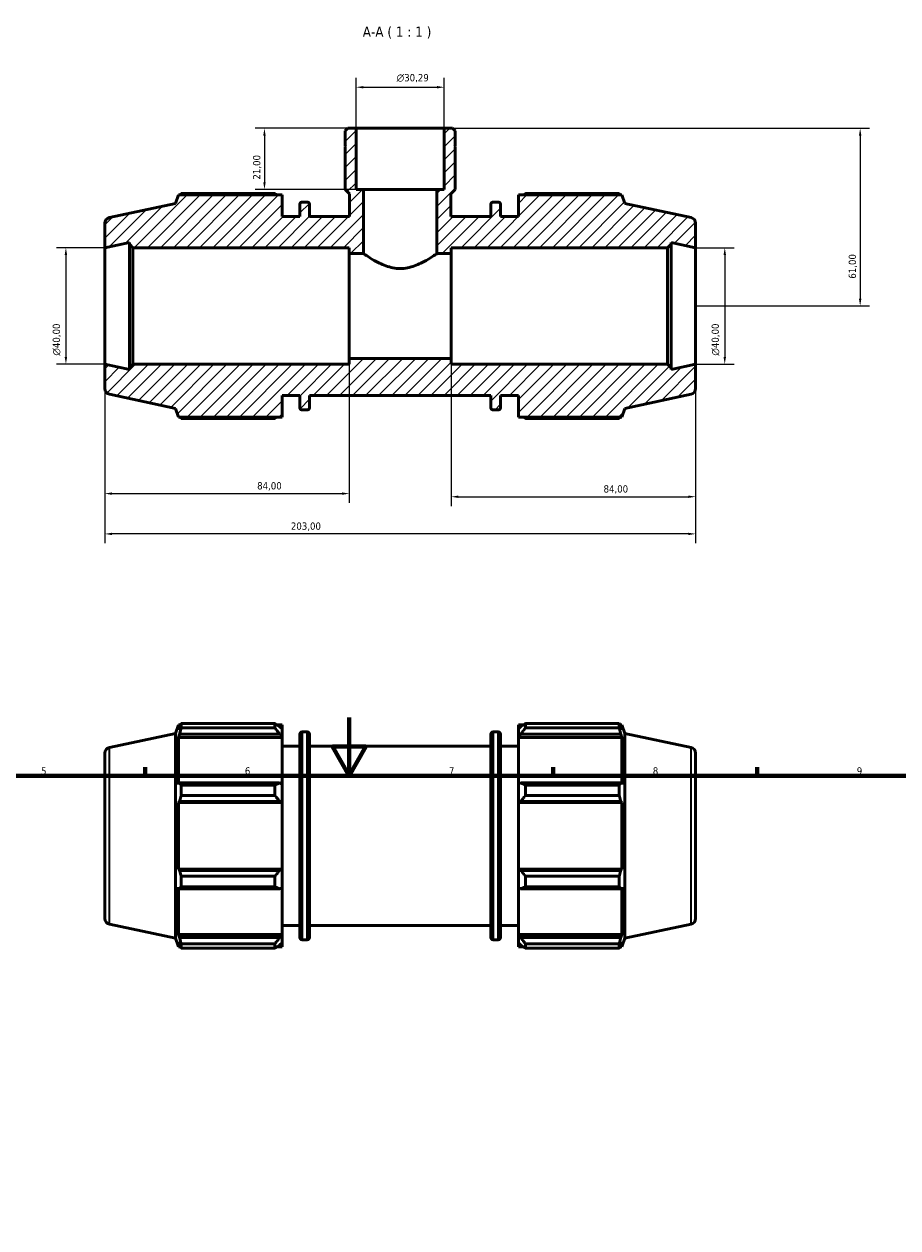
# Model space of a CAD drawing. Header units: millimetres. Extents: x 0 to 980, y 0 to 832.
# Tile 4 of 6: x 309 to 609, y 419 to 832. Entities that reach past the tile are written whole.
import ezdxf

# ---------------------------------------------------------------- set-up
doc = ezdxf.new("R2010")
doc.units = ezdxf.units.MM
for name, color, linetype, lineweight in [('Border (ISO)', 7, 'Continuous', 70), ('Dimension (ISO)', 7, 'Continuous', 25), ('Hatch (ISO)', 7, 'Continuous', 18), ('Symbol (ISO)', 7, 'Continuous', 25), ('Visible (ISO)', 7, 'Continuous', 50), ('Visible Narrow (ISO)', 7, 'Continuous', 35)]:
    doc.layers.add(name, color=color, linetype=linetype, lineweight=lineweight)
doc.styles.add('Label Text (ISO)', font='tahoma.ttf')
doc.styles.add('Note Text (ISO)', font='tahoma.ttf')
doc.dimstyles.new('Default (ISO)', dxfattribs={"dimtxt": 2.5, "dimasz": 2.5, "dimexe": 3.175, "dimexo": 0, "dimgap": 0.762, "dimtad": 1, "dimrnd": 1e-08, "dimzin": 0, "dimtxsty": 'Note Text (ISO)', "dimcen": 0.09, "dimdle": 10, "dimclrd": 256, "dimclre": 256, "dimclrt": 256, "dimazin": 0, "dimtfac": 1.40208, "dimtmove": 0, "dimatfit": 3, "dimfxl": 1, "dimtolj": 1, "dimtzin": 0, "dimlwd": -1, "dimlwe": -1, "dimarcsym": 0})

# ---------------------------------------------------------------- blocks, each defined once
blk = doc.blocks.new('Borders Default Border')
at = {"layer": 'Border (ISO)'}
for p, q in [((350.42, 574), (350.42, 576.9)), ((490.58, 574), (490.58, 576.9)), ((560.67, 574), (560.67, 576.9))]:
    blk.add_line(p, q, dxfattribs=at)
at = {"layer": 'Border (ISO)', "flags": 128}
for points in [[(420.5, 594), (420.5, 574), (414.73, 584), (426.27, 584), (420.5, 574)], [(20, 20), (20, 574), (821, 574), (821, 20), (20, 20)]]:
    blk.add_lwpolyline(points, dxfattribs=at)
at = {"layer": 'Border (ISO)', "color": 232, "true_color": 0xca0064, "char_height": 2.5, "attachment_point": 7, "style": 'Note Text (ISO)'}
for s, insert in [('5', (314.64, 574.35)), ('6', (384.66, 574.35)), ('7', (454.77, 574.4)), ('8', (524.81, 574.34)), ('9', (594.88, 574.35))]:
    blk.add_mtext(s, dxfattribs=dict(at, insert=insert))
blk = doc.blocks.new('*D7')
at = {"layer": 'Defpoints', "color": 0, "transparency": 16777216}
for p in [(422.89, 796.28), (391.4, 775.28), (425.43, 775.28)]:
    blk.add_point(p, dxfattribs=at)
at = {"layer": 'Dimension (ISO)', "transparency": 16777216}
for p, q in [((422.89, 796.28), (388.23, 796.28)), ((391.4, 793.78), (391.4, 777.78)), ((425.43, 775.28), (388.23, 775.28))]:
    blk.add_line(p, q, dxfattribs=at)
for points in [[(390.98, 793.78), (391.82, 793.78), (391.4, 796.28)], [(390.98, 777.78), (391.82, 777.78), (391.4, 775.28)]]:
    blk.add_solid(points, dxfattribs=at)
at = {"layer": 'Dimension (ISO)', "color": 232, "true_color": 0xca0064, "transparency": 16777216, "insert": (387.47, 778.67), "char_height": 2.5, "attachment_point": 1, "rotation": 90, "style": 'Note Text (ISO)'}
blk.add_mtext('\\A1;21,00', dxfattribs=at)
blk = doc.blocks.new('*D8')
at = {"layer": 'Defpoints', "color": 0, "transparency": 16777216}
for p in [(453.18, 796.28), (539.53, 735.28), (596.05, 735.28)]:
    blk.add_point(p, dxfattribs=at)
at = {"layer": 'Dimension (ISO)', "transparency": 16777216}
for p, q in [((453.18, 796.28), (599.22, 796.28)), ((596.05, 793.78), (596.05, 737.78)), ((539.53, 735.28), (599.22, 735.28))]:
    blk.add_line(p, q, dxfattribs=at)
for points in [[(595.63, 793.78), (596.47, 793.78), (596.05, 796.28)], [(595.63, 737.78), (596.47, 737.78), (596.05, 735.28)]]:
    blk.add_solid(points, dxfattribs=at)
at = {"layer": 'Dimension (ISO)', "color": 232, "true_color": 0xca0064, "transparency": 16777216, "insert": (592.11, 744.65), "char_height": 2.5, "attachment_point": 1, "rotation": 90, "style": 'Note Text (ISO)'}
blk.add_mtext('\\A1;61,00', dxfattribs=at)
blk = doc.blocks.new('*D9')
at = {"layer": 'Defpoints', "color": 0, "transparency": 16777216}
for p in [(539.53, 755.28), (539.53, 715.28), (549.53, 715.28)]:
    blk.add_point(p, dxfattribs=at)
at = {"layer": 'Dimension (ISO)', "transparency": 16777216}
for p, q in [((539.53, 755.28), (552.71, 755.28)), ((549.53, 752.78), (549.53, 717.78)), ((539.53, 715.28), (552.71, 715.28))]:
    blk.add_line(p, q, dxfattribs=at)
for points in [[(549.11, 752.78), (549.95, 752.78), (549.53, 755.28)], [(549.11, 717.78), (549.95, 717.78), (549.53, 715.28)]]:
    blk.add_solid(points, dxfattribs=at)
at = {"layer": 'Dimension (ISO)', "color": 232, "true_color": 0xca0064, "transparency": 16777216, "insert": (545.01, 718.22), "char_height": 2.5, "attachment_point": 1, "rotation": 90, "style": 'Note Text (ISO)'}
blk.add_mtext('\\A1;\\fAIGDT|b0|i0;\\H2.5000;\\ln\\fTahoma|b0|i0;\\H2.5000;40,00', dxfattribs=at)
blk = doc.blocks.new('*D10')
at = {"layer": 'Defpoints', "color": 0, "transparency": 16777216}
for p in [(336.53, 755.28), (323.19, 715.28), (336.53, 715.28)]:
    blk.add_point(p, dxfattribs=at)
at = {"layer": 'Dimension (ISO)', "transparency": 16777216}
for p, q in [((336.53, 755.28), (320.01, 755.28)), ((323.19, 752.78), (323.19, 717.78)), ((336.53, 715.28), (320.01, 715.28))]:
    blk.add_line(p, q, dxfattribs=at)
for points in [[(322.77, 752.78), (323.6, 752.78), (323.19, 755.28)], [(322.77, 717.78), (323.6, 717.78), (323.19, 715.28)]]:
    blk.add_solid(points, dxfattribs=at)
at = {"layer": 'Dimension (ISO)', "color": 232, "true_color": 0xca0064, "transparency": 16777216, "insert": (318.66, 718.22), "char_height": 2.5, "attachment_point": 1, "rotation": 90, "style": 'Note Text (ISO)'}
blk.add_mtext('\\A1;\\fAIGDT|b0|i0;\\H2.5000;\\ln\\fTahoma|b0|i0;\\H2.5000;40,00', dxfattribs=at)
blk = doc.blocks.new('*D11')
at = {"layer": 'Defpoints', "color": 0, "transparency": 16777216}
for p in [(336.53, 715.28), (420.53, 717.28), (420.53, 670.85)]:
    blk.add_point(p, dxfattribs=at)
at = {"layer": 'Dimension (ISO)', "transparency": 16777216}
for p, q in [((336.53, 715.28), (336.53, 667.68)), ((420.53, 717.28), (420.53, 667.68)), ((339.03, 670.85), (418.03, 670.85))]:
    blk.add_line(p, q, dxfattribs=at)
for points in [[(339.03, 671.27), (339.03, 670.44), (336.53, 670.85)], [(418.03, 671.27), (418.03, 670.44), (420.53, 670.85)]]:
    blk.add_solid(points, dxfattribs=at)
at = {"layer": 'Dimension (ISO)', "color": 232, "true_color": 0xca0064, "transparency": 16777216, "insert": (388.89, 674.79), "char_height": 2.5, "attachment_point": 1, "style": 'Note Text (ISO)'}
blk.add_mtext('\\A1;84,00', dxfattribs=at)
blk = doc.blocks.new('*D12')
at = {"layer": 'Defpoints', "color": 0, "transparency": 16777216}
for p in [(455.53, 717.28), (539.53, 715.28), (539.53, 669.78)]:
    blk.add_point(p, dxfattribs=at)
at = {"layer": 'Dimension (ISO)', "transparency": 16777216}
for p, q in [((455.53, 717.28), (455.53, 666.6)), ((539.53, 715.28), (539.53, 666.6)), ((458.03, 669.78), (537.03, 669.78))]:
    blk.add_line(p, q, dxfattribs=at)
for points in [[(458.03, 670.2), (458.03, 669.36), (455.53, 669.78)], [(537.03, 670.2), (537.03, 669.36), (539.53, 669.78)]]:
    blk.add_solid(points, dxfattribs=at)
at = {"layer": 'Dimension (ISO)', "color": 232, "true_color": 0xca0064, "transparency": 16777216, "insert": (507.89, 673.72), "char_height": 2.5, "attachment_point": 1, "style": 'Note Text (ISO)'}
blk.add_mtext('\\A1;84,00', dxfattribs=at)
blk = doc.blocks.new('*D13')
at = {"layer": 'Defpoints', "color": 0, "transparency": 16777216}
for p in [(336.53, 715.28), (539.53, 715.28), (336.53, 657.02)]:
    blk.add_point(p, dxfattribs=at)
at = {"layer": 'Dimension (ISO)', "transparency": 16777216}
for p, q in [((336.53, 715.28), (336.53, 653.84)), ((539.53, 715.28), (539.53, 653.84)), ((537.03, 657.02), (339.03, 657.02))]:
    blk.add_line(p, q, dxfattribs=at)
for points in [[(339.03, 657.43), (339.03, 656.6), (336.53, 657.02)], [(537.03, 657.43), (537.03, 656.6), (539.53, 657.02)]]:
    blk.add_solid(points, dxfattribs=at)
at = {"layer": 'Dimension (ISO)', "color": 232, "true_color": 0xca0064, "transparency": 16777216, "insert": (400.48, 660.95), "char_height": 2.5, "attachment_point": 1, "style": 'Note Text (ISO)'}
blk.add_mtext('\\A1;203,00', dxfattribs=at)
blk = doc.blocks.new('*D14')
at = {"layer": 'Defpoints', "color": 0, "transparency": 16777216}
for p in [(453.18, 810.39), (422.89, 796.28), (453.18, 796.28)]:
    blk.add_point(p, dxfattribs=at)
at = {"layer": 'Dimension (ISO)', "transparency": 16777216}
for p, q in [((422.89, 796.28), (422.89, 813.56)), ((425.39, 810.39), (450.68, 810.39)), ((453.18, 796.28), (453.18, 813.56))]:
    blk.add_line(p, q, dxfattribs=at)
for points in [[(425.39, 810.8), (425.39, 809.97), (422.89, 810.39)], [(450.68, 810.8), (450.68, 809.97), (453.18, 810.39)]]:
    blk.add_solid(points, dxfattribs=at)
at = {"layer": 'Dimension (ISO)', "color": 232, "true_color": 0xca0064, "transparency": 16777216, "insert": (436.81, 814.91), "char_height": 2.5, "attachment_point": 1, "style": 'Note Text (ISO)'}
blk.add_mtext('\\A1;\\fAIGDT|b0|i0;\\H2.5000;\\ln\\fTahoma|b0|i0;\\H2.5000;30,29', dxfattribs=at)

msp = doc.modelspace()

# ---------------------------------------------------------------- hatches: boundary and pattern name
at = {"layer": 'Hatch (ISO)'}
h = msp.add_hatch(dxfattribs=at)
h.set_pattern_fill('ANSI31', color=256, scale=25.4, style=0)
h.set_pattern_definition([(45, (0, 0), (-2.245064, 2.245064), [])])
edge = h.paths.add_edge_path()
edge.add_ellipse((537.5312, 706.8989), major_axis=(0.4158, -1.9563), ratio=1, start_angle=0, end_angle=78)
edge.add_line((539.5312, 706.8989), (539.5312, 715.2794))
edge.add_line((539.5312, 715.2794), (531.0729, 713.4815))
edge.add_line((531.0729, 713.4815), (531.0729, 714.0794))
edge.add_line((531.0729, 714.0794), (529.8729, 715.2794))
edge.add_line((529.8729, 715.2794), (455.5312, 715.2794))
edge.add_line((455.5312, 715.2794), (455.5312, 717.2794))
edge.add_line((455.5312, 717.2794), (420.5312, 717.2794))
edge.add_line((420.5312, 717.2794), (420.5312, 715.2794))
edge.add_line((420.5312, 715.2794), (346.1896, 715.2794))
edge.add_line((346.1896, 715.2794), (344.9896, 714.0794))
edge.add_line((344.9896, 714.0794), (344.9896, 713.4815))
edge.add_line((344.9896, 713.4815), (336.5312, 715.2794))
edge.add_line((336.5312, 715.2794), (336.5312, 706.8989))
edge.add_ellipse((338.5312, 706.8989), major_axis=(-2, 0), ratio=1, start_angle=0, end_angle=78)
edge.add_line((338.1154, 704.9426), (360.8912, 700.1015))
edge.add_line((360.8912, 700.1015), (361.8504, 697.1494))
edge.add_line((361.8504, 697.1494), (397.4312, 697.1494))
edge.add_line((397.4312, 697.1494), (397.4312, 704.5294))
edge.add_line((397.4312, 704.5294), (403.5212, 704.5294))
edge.add_line((403.5212, 704.5294), (403.5212, 700.4094))
edge.add_ellipse((404.3212, 700.4094), major_axis=(-0.8, 0), ratio=1, start_angle=0, end_angle=90)
edge.add_line((404.3212, 699.6094), (406.1046, 699.6094))
edge.add_ellipse((406.1046, 700.4094), major_axis=(0, -0.8), ratio=1, start_angle=0, end_angle=90)
edge.add_line((406.9046, 700.4094), (406.9046, 704.5294))
edge.add_line((406.9046, 704.5294), (469.1579, 704.5294))
edge.add_line((469.1579, 704.5294), (469.1579, 700.4094))
edge.add_ellipse((469.9579, 700.4094), major_axis=(-0.8, 0), ratio=1, start_angle=0, end_angle=90)
edge.add_line((469.9579, 699.6094), (471.7412, 699.6094))
edge.add_ellipse((471.7412, 700.4094), major_axis=(0, -0.8), ratio=1, start_angle=0, end_angle=90)
edge.add_line((472.5412, 700.4094), (472.5412, 704.5294))
edge.add_line((472.5412, 704.5294), (478.6312, 704.5294))
edge.add_line((478.6312, 704.5294), (478.6312, 697.1494))
edge.add_line((478.6312, 697.1494), (514.212, 697.1494))
edge.add_line((514.212, 697.1494), (515.1712, 700.1015))
edge.add_line((515.1712, 700.1015), (537.947, 704.9426))
edge = h.paths.add_edge_path()
edge.add_line((456.9631, 795.3706), (456.0544, 796.2794))
edge.add_line((456.0544, 796.2794), (453.1767, 796.2794))
edge.add_line((453.1767, 796.2794), (453.1767, 775.2794))
edge.add_line((453.1767, 775.2794), (450.6312, 775.2794))
edge.add_line((450.6312, 775.2794), (450.6312, 753.2794))
edge.add_line((450.6312, 753.2794), (455.5312, 753.2794))
edge.add_line((455.5312, 753.2794), (455.5312, 755.2794))
edge.add_line((455.5312, 755.2794), (529.8729, 755.2794))
edge.add_line((529.8729, 755.2794), (531.0729, 756.4794))
edge.add_line((531.0729, 756.4794), (531.0729, 757.0772))
edge.add_line((531.0729, 757.0772), (539.5312, 755.2794))
edge.add_line((539.5312, 755.2794), (539.5312, 763.6598))
edge.add_ellipse((537.5312, 763.6598), major_axis=(2, 0), ratio=1, start_angle=0, end_angle=78)
edge.add_line((537.947, 765.6161), (515.1712, 770.4572))
edge.add_line((515.1712, 770.4572), (514.212, 773.4094))
edge.add_line((514.212, 773.4094), (478.6312, 773.4094))
edge.add_line((478.6312, 773.4094), (478.6312, 766.0294))
edge.add_line((478.6312, 766.0294), (472.5412, 766.0294))
edge.add_line((472.5412, 766.0294), (472.5412, 770.1494))
edge.add_ellipse((471.7412, 770.1494), major_axis=(0.8, 0), ratio=1, start_angle=0, end_angle=90)
edge.add_line((471.7412, 770.9494), (469.9579, 770.9494))
edge.add_ellipse((469.9579, 770.1494), major_axis=(0, 0.8), ratio=1, start_angle=0, end_angle=90)
edge.add_line((469.1579, 770.1494), (469.1579, 766.0294))
edge.add_line((469.1579, 766.0294), (455.4485, 766.0294))
edge.add_line((455.4485, 766.0294), (455.4485, 773.7648))
edge.add_line((455.4485, 773.7648), (456.9631, 775.2794))
edge.add_line((456.9631, 775.2794), (456.9631, 789.9794))
edge.add_line((456.9631, 789.9794), (456.6631, 789.9794))
edge.add_line((456.6631, 789.9794), (456.9631, 790.2794))
edge.add_line((456.9631, 790.2794), (456.9631, 795.3706))
edge = h.paths.add_edge_path()
edge.add_line((420.0081, 796.2794), (419.0993, 795.3706))
edge.add_line((419.0993, 795.3706), (419.0993, 790.2794))
edge.add_line((419.0993, 790.2794), (419.3993, 789.9794))
edge.add_line((419.3993, 789.9794), (419.0993, 789.9794))
edge.add_line((419.0993, 789.9794), (419.0993, 775.2794))
edge.add_line((419.0993, 775.2794), (420.6139, 773.7648))
edge.add_line((420.6139, 773.7648), (420.6139, 766.0294))
edge.add_line((420.6139, 766.0294), (406.9046, 766.0294))
edge.add_line((406.9046, 766.0294), (406.9046, 770.1494))
edge.add_ellipse((406.1046, 770.1494), major_axis=(0.8, 0), ratio=1, start_angle=0, end_angle=90)
edge.add_line((406.1046, 770.9494), (404.3212, 770.9494))
edge.add_ellipse((404.3212, 770.1494), major_axis=(0, 0.8), ratio=1, start_angle=0, end_angle=90)
edge.add_line((403.5212, 770.1494), (403.5212, 766.0294))
edge.add_line((403.5212, 766.0294), (397.4312, 766.0294))
edge.add_line((397.4312, 766.0294), (397.4312, 773.4094))
edge.add_line((397.4312, 773.4094), (361.8504, 773.4094))
edge.add_line((361.8504, 773.4094), (360.8912, 770.4572))
edge.add_line((360.8912, 770.4572), (338.1154, 765.6161))
edge.add_ellipse((338.5312, 763.6598), major_axis=(-0.4158, 1.9563), ratio=1, start_angle=0, end_angle=78)
edge.add_line((336.5312, 763.6598), (336.5312, 755.2794))
edge.add_line((336.5312, 755.2794), (344.9896, 757.0772))
edge.add_line((344.9896, 757.0772), (344.9896, 756.4794))
edge.add_line((344.9896, 756.4794), (346.1896, 755.2794))
edge.add_line((346.1896, 755.2794), (420.5312, 755.2794))
edge.add_line((420.5312, 755.2794), (420.5312, 753.2794))
edge.add_line((420.5312, 753.2794), (425.4312, 753.2794))
edge.add_line((425.4312, 753.2794), (425.4312, 775.2794))
edge.add_line((425.4312, 775.2794), (422.8857, 775.2794))
edge.add_line((422.8857, 775.2794), (422.8857, 796.2794))
edge.add_line((422.8857, 796.2794), (420.0081, 796.2794))

# ---------------------------------------------------------------- linework, layer by layer
at = {"layer": 'Visible (ISO)'}
for p, q in [((420.0081, 796.2794), (419.0993, 795.3706)), ((419.0993, 795.3706), (419.0993, 790.2794)), ((422.8857, 796.2794), (420.0081, 796.2794)), ((422.8857, 775.2794), (422.8857, 796.2794)), ((453.1767, 796.2794), (422.8857, 796.2794)), ((456.0544, 796.2794), (453.1767, 796.2794)), ((453.1767, 796.2794), (453.1767, 775.2794)), ((456.9631, 795.3706), (456.0544, 796.2794)), ((456.9631, 790.2794), (456.9631, 795.3706)), ((419.0993, 790.2794), (419.3993, 789.9794)), ((419.3993, 789.9794), (419.0993, 789.9794)), ((419.0993, 789.9794), (419.0993, 775.2794)), ((456.6631, 789.9794), (456.9631, 790.2794)), ((456.9631, 789.9794), (456.6631, 789.9794)), ((456.9631, 775.2794), (456.9631, 789.9794)), ((361.8504, 773.4094), (360.8912, 770.4572)), ((397.4312, 773.4094), (361.8504, 773.4094)), ((394.9712, 773.8574), (362.7829, 773.8574)), ((397.4312, 766.0294), (397.4312, 773.4094)), ((419.0993, 775.2794), (420.6139, 773.7648)), ((420.6139, 773.7648), (420.6139, 766.0294)), ((425.4312, 775.2794), (422.8857, 775.2794)), ((425.4312, 753.2794), (425.4312, 775.2794)), ((450.6312, 775.2794), (425.4312, 775.2794)), ((453.1767, 775.2794), (450.6312, 775.2794)), ((450.6312, 775.2794), (450.6312, 753.2794)), ((455.4485, 773.7648), (456.9631, 775.2794)), ((455.4485, 766.0294), (455.4485, 773.7648)), ((514.212, 773.4094), (478.6312, 773.4094)), ((478.6312, 773.4094), (478.6312, 766.0294)), ((513.2795, 773.8574), (481.0912, 773.8574)), ((515.1712, 770.4572), (514.212, 773.4094)), ((360.8912, 770.4572), (338.1154, 765.6161)), ((403.5212, 770.1494), (403.5212, 766.0294)), ((406.1046, 770.9494), (404.3212, 770.9494)), ((406.9046, 766.0294), (406.9046, 770.1494)), ((469.1579, 770.1494), (469.1579, 766.0294)), ((471.7412, 770.9494), (469.9579, 770.9494)), ((472.5412, 766.0294), (472.5412, 770.1494)), ((537.947, 765.6161), (515.1712, 770.4572)), ((403.5212, 766.0294), (397.4312, 766.0294)), ((420.6139, 766.0294), (406.9046, 766.0294)), ((469.1579, 766.0294), (455.4485, 766.0294)), ((478.6312, 766.0294), (472.5412, 766.0294)), ((336.5312, 763.6598), (336.5312, 755.2794)), ((539.5312, 755.2794), (539.5312, 763.6598)), ((336.5312, 755.2794), (344.9896, 757.0772)), ((344.9896, 757.0772), (344.9896, 756.4794)), ((344.9896, 756.4794), (346.1896, 755.2794)), ((344.9896, 756.4794), (344.9896, 714.0794)), ((529.8729, 755.2794), (531.0729, 756.4794)), ((531.0729, 756.4794), (531.0729, 757.0772)), ((531.0729, 757.0772), (539.5312, 755.2794)), ((531.0729, 714.0794), (531.0729, 756.4794)), ((336.5312, 715.2794), (336.5312, 755.2794)), ((346.1896, 755.2794), (420.5312, 755.2794)), ((346.1896, 715.2794), (346.1896, 755.2794)), ((420.5312, 755.2794), (420.5312, 753.2794)), ((420.5312, 753.2794), (425.4312, 753.2794)), ((420.5312, 717.2794), (420.5312, 753.2794)), ((450.6312, 753.2794), (455.5312, 753.2794)), ((455.5312, 753.2794), (455.5312, 755.2794)), ((455.5312, 755.2794), (529.8729, 755.2794)), ((455.5312, 717.2794), (455.5312, 753.2794)), ((529.8729, 755.2794), (529.8729, 715.2794)), ((539.5312, 715.2794), (539.5312, 755.2794)), ((344.9896, 713.4815), (336.5312, 715.2794)), ((336.5312, 715.2794), (336.5312, 706.8989)), ((346.1896, 715.2794), (344.9896, 714.0794)), ((420.5312, 715.2794), (346.1896, 715.2794)), ((455.5312, 717.2794), (420.5312, 717.2794)), ((420.5312, 717.2794), (420.5312, 715.2794)), ((455.5312, 715.2794), (455.5312, 717.2794)), ((529.8729, 715.2794), (455.5312, 715.2794)), ((531.0729, 714.0794), (529.8729, 715.2794)), ((539.5312, 715.2794), (531.0729, 713.4815)), ((539.5312, 706.8989), (539.5312, 715.2794)), ((344.9896, 714.0794), (344.9896, 713.4815)), ((531.0729, 713.4815), (531.0729, 714.0794)), ((338.1154, 704.9426), (360.8912, 700.1015)), ((397.4312, 697.1494), (397.4312, 704.5294)), ((397.4312, 704.5294), (403.5212, 704.5294)), ((403.5212, 704.5294), (403.5212, 700.4094)), ((406.9046, 700.4094), (406.9046, 704.5294)), ((406.9046, 704.5294), (469.1579, 704.5294)), ((469.1579, 704.5294), (469.1579, 700.4094)), ((472.5412, 700.4094), (472.5412, 704.5294)), ((472.5412, 704.5294), (478.6312, 704.5294)), ((478.6312, 704.5294), (478.6312, 697.1494)), ((515.1712, 700.1015), (537.947, 704.9426)), ((360.8912, 700.1015), (361.8504, 697.1494)), ((404.3212, 699.6094), (406.1046, 699.6094)), ((469.9579, 699.6094), (471.7412, 699.6094)), ((514.212, 697.1494), (515.1712, 700.1015)), ((361.8504, 697.1494), (397.4312, 697.1494)), ((362.7829, 696.7013), (394.9712, 696.7013)), ((478.6312, 697.1494), (514.212, 697.1494)), ((481.0912, 696.7013), (513.2795, 696.7013)), ((360.8912, 588.5185), (361.8504, 591.4706)), ((361.8504, 591.4706), (361.8504, 589.7059)), ((361.8504, 591.4706), (362.5508, 591.4706)), ((362.7829, 590.4361), (362.7829, 591.9187)), ((362.7829, 591.9187), (394.9712, 591.9187)), ((394.9712, 590.4361), (394.9712, 591.9187)), ((395.6858, 591.4706), (397.4312, 591.4706)), ((397.4312, 590.0969), (397.4312, 591.4706)), ((478.6312, 591.4706), (478.6312, 590.0969)), ((478.6312, 591.4706), (480.3766, 591.4706)), ((481.0912, 591.9187), (481.0912, 590.4361)), ((481.0912, 591.9187), (513.2795, 591.9187)), ((513.2795, 590.4361), (513.2795, 591.9187)), ((513.5117, 591.4706), (514.212, 591.4706)), ((514.212, 589.7059), (514.212, 591.4706)), ((515.1712, 588.5185), (514.212, 591.4706)), ((338.1154, 583.6774), (360.8912, 588.5185)), ((360.8912, 518.1628), (360.8912, 588.5185)), ((362.2501, 590.8789), (361.8504, 589.7059)), ((361.8504, 587.1624), (362.2501, 588.2534)), ((397.4312, 587.1624), (361.8504, 587.1624)), ((361.8504, 587.1624), (361.8504, 570.9471)), ((362.2501, 588.2534), (396.6112, 588.2534)), ((394.9712, 590.4361), (362.7829, 590.4361)), ((397.4312, 590.0969), (396.6112, 590.8789)), ((396.6112, 588.2534), (397.4312, 587.526)), ((397.4312, 590.0969), (397.4312, 587.526)), ((397.4312, 587.526), (397.4312, 587.1624)), ((397.4312, 571.1364), (397.4312, 587.1624)), ((403.5212, 518.4706), (403.5212, 588.2106)), ((404.3212, 589.0106), (406.1046, 589.0106)), ((406.9046, 588.2106), (406.9046, 518.4706)), ((469.1579, 518.4706), (469.1579, 588.2106)), ((469.9579, 589.0106), (471.7412, 589.0106)), ((472.5412, 588.2106), (472.5412, 518.4706)), ((479.4512, 590.8789), (478.6312, 590.0969)), ((478.6312, 587.526), (478.6312, 590.0969)), ((478.6312, 587.526), (479.4512, 588.2534)), ((478.6312, 587.1624), (478.6312, 587.526)), ((478.6312, 587.1624), (478.6312, 571.1364)), ((478.6312, 587.1624), (514.212, 587.1624)), ((479.4512, 588.2534), (513.8124, 588.2534)), ((513.2795, 590.4361), (481.0912, 590.4361)), ((514.212, 589.7059), (513.8124, 590.8789)), ((513.8124, 588.2534), (514.212, 587.1624)), ((514.212, 570.9471), (514.212, 587.1624)), ((515.1712, 518.1628), (515.1712, 588.5185)), ((537.947, 583.6774), (515.1712, 588.5185)), ((397.4312, 584.0906), (403.5212, 584.0906)), ((406.9046, 584.0906), (469.1579, 584.0906)), ((472.5412, 584.0906), (478.6312, 584.0906)), ((336.5312, 581.7211), (336.5312, 524.9602)), ((539.5312, 581.7211), (539.5312, 524.9602)), ((362.2501, 571.5151), (361.8504, 570.9471)), ((396.6112, 571.5151), (362.2501, 571.5151)), ((362.7829, 567.2235), (362.7829, 570.8028)), ((362.7829, 570.8028), (394.9712, 570.8028)), ((394.9712, 567.2235), (394.9712, 570.8028)), ((397.4312, 571.1364), (396.6112, 571.5151)), ((397.4312, 571.1364), (397.4312, 564.9298)), ((479.4512, 571.5151), (478.6312, 571.1364)), ((478.6312, 564.9298), (478.6312, 571.1364)), ((513.8124, 571.5151), (479.4512, 571.5151)), ((481.0912, 570.8028), (481.0912, 567.2235)), ((481.0912, 570.8028), (513.2795, 570.8028)), ((513.2795, 567.2235), (513.2795, 570.8028)), ((514.212, 570.9471), (513.8124, 571.5151)), ((394.9712, 567.2235), (362.7829, 567.2235)), ((513.2795, 567.2235), (481.0912, 567.2235)), ((361.8504, 564.8065), (362.2501, 565.1764)), ((397.4312, 564.8065), (361.8504, 564.8065)), ((361.8504, 564.8065), (361.8504, 541.8747)), ((362.2501, 565.1764), (396.6112, 565.1764)), ((396.6112, 565.1764), (397.4312, 564.9298)), ((397.4312, 564.9298), (397.4312, 564.8065)), ((397.4312, 541.8747), (397.4312, 564.8065)), ((478.6312, 564.9298), (479.4512, 565.1764)), ((478.6312, 564.8065), (478.6312, 564.9298)), ((478.6312, 564.8065), (478.6312, 541.8747)), ((478.6312, 564.8065), (514.212, 564.8065)), ((479.4512, 565.1764), (513.8124, 565.1764)), ((513.8124, 565.1764), (514.212, 564.8065)), ((514.212, 541.8747), (514.212, 564.8065)), ((362.2501, 541.5048), (361.8504, 541.8747)), ((397.4312, 541.8747), (361.8504, 541.8747)), ((396.6112, 541.5048), (362.2501, 541.5048)), ((397.4312, 541.7514), (396.6112, 541.5048)), ((397.4312, 541.8747), (397.4312, 541.7514)), ((397.4312, 541.7514), (397.4312, 535.5448)), ((478.6312, 541.7514), (478.6312, 541.8747)), ((478.6312, 541.8747), (514.212, 541.8747)), ((478.6312, 535.5448), (478.6312, 541.7514)), ((479.4512, 541.5048), (478.6312, 541.7514)), ((513.8124, 541.5048), (479.4512, 541.5048)), ((514.212, 541.8747), (513.8124, 541.5048)), ((362.7829, 535.8785), (362.7829, 539.4578)), ((362.7829, 539.4578), (394.9712, 539.4578)), ((394.9712, 535.8785), (394.9712, 539.4578)), ((481.0912, 539.4578), (481.0912, 535.8785)), ((481.0912, 539.4578), (513.2795, 539.4578)), ((513.2795, 535.8785), (513.2795, 539.4578)), ((361.8504, 535.7342), (362.2501, 535.1662)), ((361.8504, 535.7342), (361.8504, 519.5189)), ((362.2501, 535.1662), (396.6112, 535.1662)), ((394.9712, 535.8785), (362.7829, 535.8785)), ((396.6112, 535.1662), (397.4312, 535.5448)), ((397.4312, 519.5189), (397.4312, 535.5448)), ((478.6312, 535.5448), (479.4512, 535.1662)), ((478.6312, 535.5448), (478.6312, 519.5189)), ((479.4512, 535.1662), (513.8124, 535.1662)), ((513.2795, 535.8785), (481.0912, 535.8785)), ((513.8124, 535.1662), (514.212, 535.7342)), ((514.212, 519.5189), (514.212, 535.7342)), ((338.1154, 523.0039), (360.8912, 518.1628)), ((397.4312, 522.5906), (403.5212, 522.5906)), ((406.9046, 522.5906), (469.1579, 522.5906)), ((472.5412, 522.5906), (478.6312, 522.5906)), ((537.947, 523.0039), (515.1712, 518.1628)), ((360.8912, 518.1628), (361.8504, 515.2106)), ((362.2501, 518.4279), (361.8504, 519.5189)), ((397.4312, 519.5189), (361.8504, 519.5189)), ((361.8504, 516.9754), (362.2501, 515.8023)), ((361.8504, 516.9754), (361.8504, 515.2106)), ((396.6112, 518.4279), (362.2501, 518.4279)), ((397.4312, 519.1552), (396.6112, 518.4279)), ((397.4312, 519.5189), (397.4312, 519.1552)), ((397.4312, 519.1552), (397.4312, 516.5844)), ((404.3212, 517.6706), (406.1046, 517.6706)), ((469.9579, 517.6706), (471.7412, 517.6706)), ((478.6312, 519.1552), (478.6312, 519.5189)), ((478.6312, 519.5189), (514.212, 519.5189)), ((478.6312, 516.5844), (478.6312, 519.1552)), ((479.4512, 518.4279), (478.6312, 519.1552)), ((513.8124, 518.4279), (479.4512, 518.4279)), ((514.212, 519.5189), (513.8124, 518.4279)), ((513.8124, 515.8023), (514.212, 516.9754)), ((515.1712, 518.1628), (514.212, 515.2106)), ((514.212, 515.2106), (514.212, 516.9754)), ((361.8504, 515.2106), (362.5508, 515.2106)), ((362.7829, 514.7626), (362.7829, 516.2452)), ((362.7829, 516.2452), (394.9712, 516.2452)), ((394.9712, 514.7626), (362.7829, 514.7626)), ((394.9712, 514.7626), (394.9712, 516.2452)), ((395.6858, 515.2106), (397.4312, 515.2106)), ((396.6112, 515.8023), (397.4312, 516.5844)), ((397.4312, 515.2106), (397.4312, 516.5844)), ((478.6312, 516.5844), (479.4512, 515.8023)), ((478.6312, 516.5844), (478.6312, 515.2106)), ((478.6312, 515.2106), (480.3766, 515.2106)), ((481.0912, 516.2452), (481.0912, 514.7626)), ((481.0912, 516.2452), (513.2795, 516.2452)), ((513.2795, 514.7626), (481.0912, 514.7626)), ((513.2795, 514.7626), (513.2795, 516.2452)), ((513.5117, 515.2106), (514.212, 515.2106))]:
    msp.add_line(p, q, dxfattribs=at)
for centre, radius, start, end in [((404.3212, 770.1494), 0.8, 90, 180), ((406.1046, 770.1494), 0.8, 0, 90), ((469.9579, 770.1494), 0.8, 90, 180), ((471.7412, 770.1494), 0.8, 0, 90), ((338.5312, 763.6598), 2, 102, 180), ((537.5312, 763.6598), 2, 0, 78), ((338.5312, 706.8989), 2, 180, 258), ((537.5312, 706.8989), 2, 282, 0), ((404.3212, 700.4094), 0.8, 180, 270), ((406.1046, 700.4094), 0.8, 270, 0), ((469.9579, 700.4094), 0.8, 180, 270), ((471.7412, 700.4094), 0.8, 270, 0), ((404.3212, 588.2106), 0.8, 90, 180), ((406.1046, 588.2106), 0.8, 0, 90), ((469.9579, 588.2106), 0.8, 90, 180), ((471.7412, 588.2106), 0.8, 0, 90), ((338.5312, 581.7211), 2, 102, 180), ((537.5312, 581.7211), 2, 0, 78), ((338.5312, 524.9602), 2, 180, 258), ((537.5312, 524.9602), 2, 282, 0), ((404.3212, 518.4706), 0.8, 180, 270), ((406.1046, 518.4706), 0.8, 270, 0), ((469.9579, 518.4706), 0.8, 180, 270), ((471.7412, 518.4706), 0.8, 270, 0)]:
    msp.add_arc(centre, radius, start, end, dxfattribs=at)
for points, weights in [([(362.7829, 773.8574), (362.6649, 773.6314), (362.5508, 773.4094)], [1, 1.00069753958, 1.00124720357]), ([(394.9712, 773.8574), (395.3345, 773.6314), (395.6858, 773.4094)], [1.0151638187, 1.01330692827, 1.01130358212]), ([(480.3766, 773.4094), (480.7279, 773.6314), (481.0912, 773.8574)], [1.01130358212, 1.01330692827, 1.0151638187]), ([(513.5117, 773.4094), (513.3975, 773.6314), (513.2795, 773.8574)], [1.00124720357, 1.00069753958, 1]), ([(362.5508, 697.1494), (362.6649, 696.9273), (362.7829, 696.7013)], [1.00124720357, 1.00069753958, 1]), ([(395.6858, 697.1494), (395.3345, 696.9273), (394.9712, 696.7013)], [1.01130358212, 1.01330692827, 1.0151638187]), ([(481.0912, 696.7013), (480.7279, 696.9273), (480.3766, 697.1494)], [1.0151638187, 1.01330692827, 1.01130358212]), ([(513.2795, 696.7013), (513.3975, 696.9273), (513.5117, 697.1494)], [1, 1.00069753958, 1.00124720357]), ([(362.2501, 590.8789), (362.5058, 591.3882), (362.7829, 591.9187)], [1.00246146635, 1.00163889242, 1]), ([(396.6112, 590.8789), (395.824, 591.3882), (394.9712, 591.9187)], [1.00566479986, 1.01081580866, 1.0151638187]), ([(481.0912, 591.9187), (480.2384, 591.3882), (479.4512, 590.8789)], [1.0151638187, 1.01081580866, 1.00566479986]), ([(513.2795, 591.9187), (513.5566, 591.3882), (513.8124, 590.8789)], [1, 1.00163889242, 1.00246146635]), ([(362.7829, 590.4361), (362.5058, 589.3225), (362.2501, 588.2534)], [1, 1.00163889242, 1.00246146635]), ([(394.9712, 590.4361), (395.824, 589.3225), (396.6112, 588.2534)], [1.0151638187, 1.01081580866, 1.00566479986]), ([(479.4512, 588.2534), (480.2384, 589.3225), (481.0912, 590.4361)], [1.00566479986, 1.01081580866, 1.0151638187]), ([(513.8124, 588.2534), (513.5566, 589.3225), (513.2795, 590.4361)], [1.00246146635, 1.00163889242, 1]), ([(362.2501, 571.5151), (362.5058, 571.1662), (362.7829, 570.8028)], [1.00246146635, 1.00163889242, 1]), ([(396.6112, 571.5151), (395.824, 571.1662), (394.9712, 570.8028)], [1.00566479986, 1.01081580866, 1.0151638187]), ([(481.0912, 570.8028), (480.2384, 571.1662), (479.4512, 571.5151)], [1.0151638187, 1.01081580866, 1.00566479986]), ([(513.2795, 570.8028), (513.5566, 571.1662), (513.8124, 571.5151)], [1, 1.00163889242, 1.00246146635]), ([(362.7829, 567.2235), (362.5058, 566.1791), (362.2501, 565.1764)], [1, 1.00163889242, 1.00246146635]), ([(394.9712, 567.2235), (395.824, 566.1791), (396.6112, 565.1764)], [1.0151638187, 1.01081580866, 1.00566479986]), ([(479.4512, 565.1764), (480.2384, 566.1791), (481.0912, 567.2235)], [1.00566479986, 1.01081580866, 1.0151638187]), ([(513.8124, 565.1764), (513.5566, 566.1791), (513.2795, 567.2235)], [1.00246146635, 1.00163889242, 1]), ([(362.2501, 541.5048), (362.5058, 540.5022), (362.7829, 539.4578)], [1.00246146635, 1.00163889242, 1]), ([(396.6112, 541.5048), (395.824, 540.5022), (394.9712, 539.4578)], [1.00566479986, 1.01081580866, 1.0151638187]), ([(481.0912, 539.4578), (480.2384, 540.5022), (479.4512, 541.5048)], [1.0151638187, 1.01081580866, 1.00566479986]), ([(513.2795, 539.4578), (513.5566, 540.5022), (513.8124, 541.5048)], [1, 1.00163889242, 1.00246146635]), ([(362.7829, 535.8785), (362.5058, 535.5151), (362.2501, 535.1662)], [1, 1.00163889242, 1.00246146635]), ([(394.9712, 535.8785), (395.824, 535.5151), (396.6112, 535.1662)], [1.0151638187, 1.01081580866, 1.00566479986]), ([(479.4512, 535.1662), (480.2384, 535.5151), (481.0912, 535.8785)], [1.00566479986, 1.01081580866, 1.0151638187]), ([(513.8124, 535.1662), (513.5566, 535.5151), (513.2795, 535.8785)], [1.00246146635, 1.00163889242, 1]), ([(362.2501, 518.4279), (362.5058, 517.3588), (362.7829, 516.2452)], [1.00246146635, 1.00163889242, 1]), ([(396.6112, 518.4279), (395.824, 517.3588), (394.9712, 516.2452)], [1.00566479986, 1.01081580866, 1.0151638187]), ([(481.0912, 516.2452), (480.2384, 517.3588), (479.4512, 518.4279)], [1.0151638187, 1.01081580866, 1.00566479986]), ([(513.2795, 516.2452), (513.5566, 517.3588), (513.8124, 518.4279)], [1, 1.00163889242, 1.00246146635]), ([(362.7829, 514.7626), (362.5058, 515.2931), (362.2501, 515.8023)], [1, 1.00163889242, 1.00246146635]), ([(394.9712, 514.7626), (395.824, 515.2931), (396.6112, 515.8023)], [1.0151638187, 1.01081580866, 1.00566479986]), ([(479.4512, 515.8023), (480.2384, 515.2931), (481.0912, 514.7626)], [1.00566479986, 1.01081580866, 1.0151638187]), ([(513.8124, 515.8023), (513.5566, 515.2931), (513.2795, 514.7626)], [1.00246146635, 1.00163889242, 1])]:
    msp.add_rational_spline(points, weights, degree=2, dxfattribs=at)
for points, knots in [([(425.4312, 753.2794), (425.4312, 753.2794), (425.5131, 753.2217), (425.8472, 752.9902), (426.0993, 752.8165), (427.0795, 752.1597), (428.0424, 751.5345), (430.2166, 750.296), (431.5914, 749.5852), (433.8927, 748.7647), (434.7004, 748.5337), (436.3522, 748.2178), (437.1966, 748.1339), (438.0312, 748.1339)], [5.96661623, 5.96661623, 5.96661623, 5.96661623, 6.21343834, 6.21343834, 6.46026046, 6.46026046, 6.95390468, 6.95390468, 7.45469649, 7.45469649, 7.7050924, 7.7050924, 7.95548831, 7.95548831, 7.95548831, 7.95548831]), ([(438.0312, 748.1339), (438.8659, 748.1339), (439.7103, 748.2178), (441.3621, 748.5337), (442.1697, 748.7647), (444.471, 749.5852), (445.8459, 750.296), (448.02, 751.5345), (448.9829, 752.1597), (449.9631, 752.8165), (450.2152, 752.9902), (450.5493, 753.2217), (450.6312, 753.2794), (450.6312, 753.2794)], [0, 0, 0, 0, 0.25039591, 0.25039591, 0.50079182, 0.50079182, 1.00158363, 1.00158363, 1.49522786, 1.49522786, 1.74204997, 1.74204997, 1.98887208, 1.98887208, 1.98887208, 1.98887208])]:
    msp.add_open_spline(points, degree=3, knots=knots, dxfattribs=at)
at = {"layer": 'Visible Narrow (ISO)'}
for p, q in [((404.3212, 588.5715), (404.3212, 518.1098)), ((406.1046, 518.1098), (406.1046, 588.5715)), ((469.9579, 588.5715), (469.9579, 518.1098)), ((471.7412, 518.1098), (471.7412, 588.5715)), ((338.1154, 523.3774), (338.1154, 583.3039)), ((537.947, 523.3774), (537.947, 583.3039))]:
    msp.add_line(p, q, dxfattribs=at)

# ---------------------------------------------------------------- block references
msp.add_blockref('Borders Default Border', (0, 0))

# ---------------------------------------------------------------- texts
at = {"layer": 'Symbol (ISO)', "insert": (425.1689, 827.0716), "char_height": 3.5, "attachment_point": 7, "style": 'Label Text (ISO)'}
msp.add_mtext('A-A ( 1 : 1 )', dxfattribs=at)

# ---------------------------------------------------------------- dimensions: what is measured, and where the dimension line sits
at = {"layer": 'Dimension (ISO)'}
for base, p1, p2, angle, picture, middle in [((453.1767, 810.3883), (422.8857, 796.2794), (453.1767, 796.2794), 180, '*D14', (442.3617, 810.3883)), ((323.1869, 715.2794), (336.5312, 755.2794), (336.5312, 715.2794), 90, '*D10', (323.1869, 723.7794)), ((549.5312, 715.2794), (539.5312, 755.2794), (539.5312, 715.2794), 90, '*D9', (549.5312, 723.7794))]:
    dim = msp.add_linear_dim(base=base, p1=p1, p2=p2, angle=angle, text='\\fAIGDT|b0|i0;\\H2.5000;\\ln\\fTahoma|b0|i0;\\H2.5000;<>', dimstyle='Default (ISO)', override={"dimdec": 2, "dimtp": 0, "dimtm": 0, "dimtdec": 2, "dimtofl": 0, "dimatfit": 1}, dxfattribs=at)
    dim.commit()
    dim.dimension.update_dxf_attribs({"geometry": picture, "text_midpoint": middle, "dimtype": 160})
for base, p1, p2, angle, picture, middle in [((391.4015, 775.2794), (422.8857, 796.2794), (425.4312, 775.2794), 270, '*D7', (391.4015, 782.7794)), ((596.0484, 735.2794), (453.1767, 796.2794), (539.5312, 735.2794), 90, '*D8', (596.0484, 748.7794)), ((420.5312, 670.8543), (336.5312, 715.2794), (420.5312, 717.2794), 180, '*D11', (393.0312, 670.8543)), ((336.5312, 657.0177), (539.5312, 715.2794), (336.5312, 715.2794), 180, '*D13', (405.5312, 657.0177)), ((539.5312, 669.7794), (455.5312, 717.2794), (539.5312, 715.2794), 180, '*D12', (512.0312, 669.7794))]:
    dim = msp.add_linear_dim(base=base, p1=p1, p2=p2, angle=angle, dimstyle='Default (ISO)', override={"dimdec": 2, "dimtp": 0, "dimtm": 0, "dimtdec": 2, "dimtofl": 0, "dimatfit": 1}, dxfattribs=at)
    dim.commit()
    dim.dimension.update_dxf_attribs({"geometry": picture, "text_midpoint": middle, "dimtype": 160})

doc.saveas('drawing.dxf')
